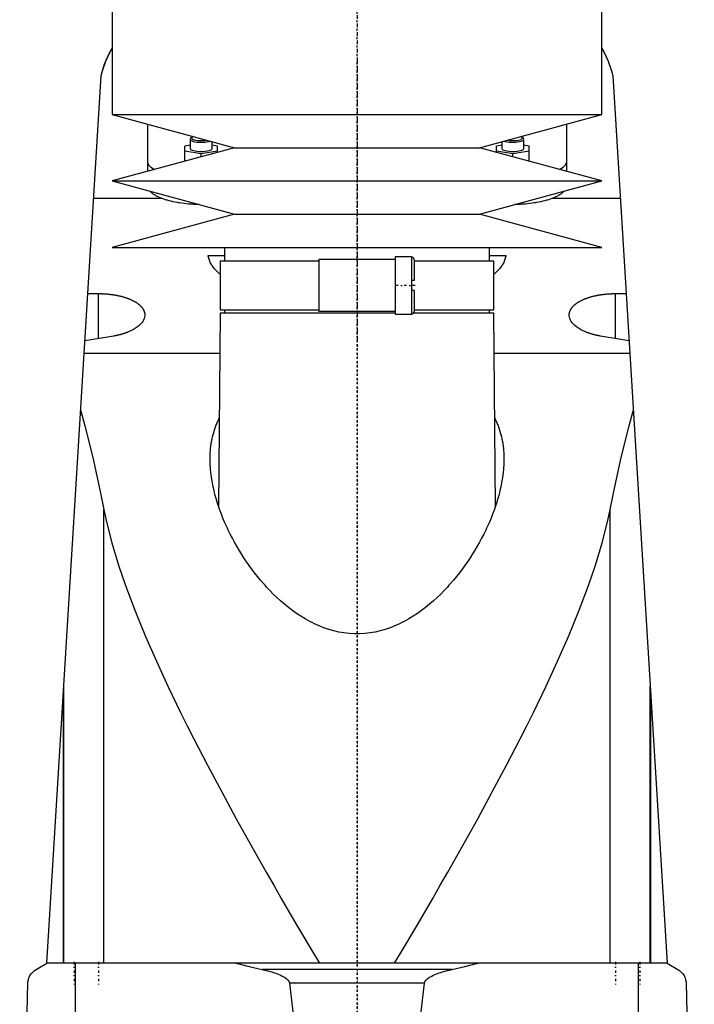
# Model space of a CAD drawing. Extents: x -90 to 90, y -1 to 818.
# Tile 4 of 5: x -62 to 62, y 446 to 627. Entities that reach past the tile are written whole.
import ezdxf

# ---------------------------------------------------------------- set-up
doc = ezdxf.new("R2010")
doc.units = 0
doc.linetypes.add('CENTER', pattern=[1.5, 0.45, -0.5, 0.05, -0.5])
doc.layers.add('AM_0', color=7, linetype='CONTINUOUS')
doc.layers.add('AM_7', color=7, linetype='CENTER')

msp = doc.modelspace()

# ---------------------------------------------------------------- linework, layer by layer
at = {"layer": 'AM_0', "color": 7, "linetype": 'CONTINUOUS'}
for p, q in [((-45, 676.5), (-45, 609.4)), ((45, 609.4), (45, 676.5)), ((-57, 453.55), (-47, 616.5)), ((47, 616.5), (57, 453.55)), ((-45, 609.4), (-22.5, 603.3)), ((-45, 609.4), (45, 609.4)), ((22.5, 603.3), (45, 609.4)), ((-38.5, 607.64), (-38.5, 598.96)), ((38.5, 607.64), (38.5, 598.96)), ((-30.58, 604.97), (-30.65, 604.83)), ((-30.65, 604.83), (-30.65, 603.14)), ((-30.34, 605.19), (-30.58, 604.97)), ((-26.65, 603.14), (-26.65, 604.43)), ((26.65, 604.43), (26.65, 603.14)), ((30.58, 604.97), (30.34, 605.19)), ((30.65, 603.14), (30.65, 604.83)), ((-22.5, 603.3), (-45, 597.2)), ((-30.65, 603.76), (-31.65, 603.61)), ((-31.65, 600.82), (-31.65, 603.61)), ((-31.65, 602.71), (-28.65, 602.27)), ((-28.65, 602.27), (-25.65, 602.71)), ((-28.65, 601.63), (-28.65, 602.27)), ((-25.65, 603.61), (-26.65, 603.76)), ((-25.65, 602.45), (-25.65, 603.61)), ((-22.5, 603.3), (22.5, 603.3)), ((45, 597.2), (22.5, 603.3)), ((26.65, 603.76), (25.65, 603.61)), ((25.65, 602.45), (25.65, 603.61)), ((25.65, 602.71), (28.65, 602.27)), ((28.65, 602.27), (31.65, 602.71)), ((28.65, 601.63), (28.65, 602.27)), ((31.65, 603.61), (30.65, 603.76)), ((31.65, 600.82), (31.65, 603.61)), ((-45, 597.2), (-22.5, 591.1)), ((-45, 597.2), (45, 597.2)), ((22.5, 591.1), (45, 597.2)), ((-35.93, 594), (-48.38, 594)), ((48.38, 594), (35.93, 594)), ((-22.5, 591.1), (-45, 585)), ((-22.5, 591.1), (22.5, 591.1)), ((45, 585), (22.5, 591.1)), ((-45, 585), (45, 585)), ((-24.35, 585), (-24.35, 582.5)), ((24.35, 582.5), (24.35, 585)), ((-27.36, 583.5), (-24.35, 583.5)), ((-25.15, 582.5), (-25.15, 573.5)), ((-25.15, 582.5), (-7.01, 582.5)), ((-7, 582.8), (-7, 573.2)), ((7, 582.8), (-7, 582.8)), ((10, 583.25), (7, 583.25)), ((7, 583.25), (7, 572.75)), ((10, 583.25), (10, 572.75)), ((10.5, 582.75), (10.5, 578.9)), ((10.5, 582.5), (25.15, 582.5)), ((24.35, 583.5), (27.36, 583.5)), ((25.15, 573.5), (25.15, 582.5)), ((10.5, 578.9), (10, 578.9)), ((10.5, 577.1), (10, 577.1)), ((10.5, 577.1), (10.5, 573.25)), ((-49.45, 576.51), (-47.5, 576.51)), ((-47.5, 568.25), (-47.5, 576.51)), ((47.5, 568.25), (47.5, 576.51)), ((47.5, 576.51), (49.45, 576.51)), ((-25.15, 573.5), (-7.01, 573.5)), ((-24.35, 573.5), (-24.35, 573)), ((10.5, 573.5), (25.15, 573.5)), ((24.35, 573), (24.35, 573.5)), ((-25.18, 573), (-25.43, 537.37)), ((-25.18, 573), (7, 573)), ((7, 573.2), (-7, 573.2)), ((7, 572.75), (10, 572.75)), ((10.43, 573), (25.18, 573)), ((25.43, 537.37), (25.18, 573)), ((-44.74, 568.71), (-49.99, 567.83)), ((49.99, 567.83), (44.74, 568.71)), ((-25.23, 565.5), (-50.13, 565.5)), ((50.13, 565.5), (25.23, 565.5)), ((-46.53, 453.55), (-46.53, 536.88)), ((46.53, 453.55), (46.53, 536.88)), ((-53.88, 453.55), (-53.88, 504.43)), ((53.88, 453.55), (53.88, 504.43)), ((-54, 502.44), (-54, 453.55)), ((54, 453.55), (54, 502.44)), ((-59, 452.35), (-57, 453.55)), ((57, 453.55), (-57, 453.55)), ((-51.74, 393), (-51.74, 453.55)), ((17.41, 452.35), (-17.41, 452.35)), ((51.74, 393), (51.74, 453.55)), ((57, 453.55), (59, 452.35)), ((-62, 393), (-60.5, 449.85)), ((12.4, 449.85), (-12.4, 449.85)), ((60.5, 449.85), (62, 393))]:
    msp.add_line(p, q, dxfattribs=at)
for points in [[(-30.65, 604.83), (-30.61, 604.73), (-30.5, 604.63), (-30.32, 604.55), (-30.08, 604.47), (-29.78, 604.4), (-29.44, 604.35), (-29.08, 604.32), (-28.69, 604.31), (-28.31, 604.32), (-27.93, 604.35), (-27.59, 604.39), (-27.28, 604.45), (-27.02, 604.53)], [(-30.04, 605.34), (-30.23, 605.27), (-30.35, 605.18), (-30.4, 605.09), (-30.38, 605), (-30.29, 604.91), (-30.13, 604.83), (-29.91, 604.76), (-29.65, 604.7), (-29.34, 604.65), (-29, 604.63), (-28.65, 604.62), (-28.3, 604.63), (-27.96, 604.65), (-27.66, 604.7)], [(27.02, 604.53), (27.29, 604.45), (27.6, 604.39), (27.96, 604.34), (28.35, 604.32), (28.75, 604.31), (29.14, 604.33), (29.51, 604.36), (29.85, 604.42), (30.15, 604.49), (30.38, 604.57), (30.54, 604.66), (30.63, 604.76), (30.64, 604.87), (30.58, 604.97)], [(27.66, 604.7), (27.97, 604.65), (28.31, 604.63), (28.66, 604.62), (29.02, 604.63), (29.36, 604.66), (29.67, 604.7), (29.93, 604.76), (30.15, 604.84), (30.3, 604.92), (30.38, 605.01), (30.4, 605.1), (30.34, 605.19)], [(30.34, 605.19), (30.22, 605.27), (30.04, 605.34)], [(-30.65, 603.14), (-30.61, 603.04), (-30.5, 602.94), (-30.31, 602.85), (-30.06, 602.77), (-29.76, 602.71), (-29.42, 602.66), (-29.04, 602.63), (-28.65, 602.62), (-28.26, 602.63), (-27.88, 602.66), (-27.54, 602.71), (-27.24, 602.77), (-26.99, 602.85), (-26.8, 602.94), (-26.69, 603.04), (-26.65, 603.14)], [(26.65, 603.14), (26.69, 603.04), (26.8, 602.94), (26.99, 602.85), (27.24, 602.77), (27.54, 602.71), (27.88, 602.66), (28.26, 602.63), (28.65, 602.62), (29.04, 602.63), (29.42, 602.66), (29.76, 602.71), (30.06, 602.77), (30.31, 602.85), (30.5, 602.94), (30.61, 603.04), (30.65, 603.14)], [(-38.5, 600.59), (-38.35, 600.15), (-37.92, 599.72), (-37.21, 599.32)], [(37.21, 599.32), (37.92, 599.72), (38.35, 600.15), (38.5, 600.59)]]:
    msp.add_lwpolyline(points, dxfattribs=at)
for points in [[(-47, 616.5, 0), (-46.78, 617.43, 0), (-46.19, 619.19, 0), (-45.43, 620.78, 0), (-45, 621.52, 0)], [(-47, 616.5, 0), (-46.97, 616.66, 0), (-46.9, 616.97, 0), (-46.82, 617.28, 0), (-46.78, 617.44, 0), (-46.74, 617.59, 0), (-46.65, 617.9, 0), (-46.55, 618.21, 0), (-46.45, 618.51, 0), (-46.34, 618.81, 0), (-46.23, 619.1, 0), (-46.17, 619.24, 0), (-46.11, 619.39, 0), (-45.99, 619.67, 0), (-45.86, 619.94, 0), (-45.74, 620.21, 0), (-45.6, 620.46, 0), (-45.47, 620.71, 0), (-45.4, 620.84, 0), (-45.34, 620.96, 0), (-45.2, 621.19, 0), (-45.07, 621.41, 0), (-45, 621.52, 0)], [(45, 621.52, 0), (45.43, 620.78, 0), (46.19, 619.19, 0), (46.78, 617.43, 0), (47, 616.5, 0)], [(-35.93, 594, 0), (-36.01, 594.03, 0), (-36.16, 594.09, 0), (-36.31, 594.16, 0), (-36.38, 594.19, 0), (-36.45, 594.23, 0), (-36.59, 594.29, 0), (-36.73, 594.36, 0), (-36.86, 594.43, 0), (-36.99, 594.51, 0), (-37.12, 594.58, 0), (-37.18, 594.61, 0), (-37.23, 594.65, 0), (-37.35, 594.73, 0), (-37.46, 594.8, 0), (-37.56, 594.88, 0), (-37.66, 594.96, 0), (-37.76, 595.04, 0), (-37.8, 595.08, 0), (-37.84, 595.12, 0), (-37.93, 595.2, 0), (-38, 595.28, 0), (-38.04, 595.32, 0)], [(38.04, 595.32, 0), (38, 595.28, 0), (37.93, 595.2, 0), (37.84, 595.12, 0), (37.8, 595.08, 0), (37.76, 595.04, 0), (37.66, 594.96, 0), (37.56, 594.88, 0), (37.46, 594.8, 0), (37.35, 594.73, 0), (37.23, 594.65, 0), (37.18, 594.61, 0), (37.12, 594.58, 0), (36.99, 594.51, 0), (36.86, 594.43, 0), (36.73, 594.36, 0), (36.59, 594.29, 0), (36.45, 594.23, 0), (36.38, 594.19, 0), (36.31, 594.16, 0), (36.16, 594.09, 0), (36.01, 594.03, 0), (35.93, 594, 0)], [(-29, 592.86, 0), (-29.22, 592.87, 0), (-29.65, 592.88, 0), (-30.08, 592.9, 0), (-30.3, 592.92, 0), (-30.51, 592.93, 0), (-30.94, 592.96, 0), (-31.37, 593, 0), (-31.79, 593.05, 0), (-32.21, 593.11, 0), (-32.62, 593.17, 0), (-32.82, 593.2, 0), (-33.02, 593.23, 0), (-33.42, 593.31, 0), (-33.8, 593.38, 0), (-34.16, 593.47, 0), (-34.52, 593.56, 0), (-34.86, 593.65, 0), (-35.03, 593.7, 0), (-35.19, 593.74, 0), (-35.5, 593.84, 0), (-35.79, 593.95, 0), (-35.93, 594, 0)], [(35.93, 594, 0), (35.79, 593.95, 0), (35.5, 593.84, 0), (35.19, 593.74, 0), (35.03, 593.7, 0), (34.86, 593.65, 0), (34.52, 593.56, 0), (34.16, 593.47, 0), (33.8, 593.38, 0), (33.42, 593.31, 0), (33.02, 593.23, 0), (32.82, 593.2, 0), (32.62, 593.17, 0), (32.21, 593.11, 0), (31.79, 593.05, 0), (31.37, 593, 0), (30.94, 592.96, 0), (30.51, 592.93, 0), (30.3, 592.92, 0), (30.08, 592.9, 0), (29.65, 592.88, 0), (29.22, 592.87, 0), (29, 592.86, 0)], [(-25.15, 580.05, 0), (-25.26, 580.15, 0), (-25.47, 580.33, 0), (-25.66, 580.52, 0), (-25.76, 580.61, 0), (-25.85, 580.7, 0), (-26.03, 580.89, 0), (-26.19, 581.08, 0), (-26.35, 581.28, 0), (-26.49, 581.47, 0), (-26.63, 581.66, 0), (-26.69, 581.76, 0), (-26.75, 581.85, 0), (-26.86, 582.05, 0), (-26.96, 582.24, 0), (-27.05, 582.44, 0), (-27.13, 582.63, 0), (-27.2, 582.83, 0), (-27.23, 582.92, 0), (-27.26, 583.02, 0), (-27.31, 583.21, 0), (-27.34, 583.4, 0), (-27.36, 583.5, 0)], [(27.36, 583.5, 0), (27.34, 583.4, 0), (27.31, 583.21, 0), (27.26, 583.02, 0), (27.23, 582.92, 0), (27.2, 582.83, 0), (27.13, 582.63, 0), (27.05, 582.44, 0), (26.96, 582.24, 0), (26.86, 582.05, 0), (26.75, 581.85, 0), (26.69, 581.76, 0), (26.63, 581.66, 0), (26.49, 581.47, 0), (26.35, 581.28, 0), (26.19, 581.08, 0), (26.03, 580.89, 0), (25.85, 580.7, 0), (25.76, 580.61, 0), (25.66, 580.52, 0), (25.47, 580.33, 0), (25.26, 580.15, 0), (25.15, 580.05, 0)], [(-47.5, 576.51, 0), (-47.44, 576.51, 0), (-47.31, 576.51, 0), (-47.19, 576.5, 0), (-47.12, 576.5, 0), (-47.06, 576.5, 0), (-46.93, 576.5, 0), (-46.81, 576.49, 0), (-46.68, 576.49, 0), (-46.55, 576.48, 0), (-46.42, 576.48, 0), (-46.36, 576.47, 0), (-46.3, 576.47, 0), (-46.17, 576.46, 0), (-46.04, 576.45, 0), (-45.91, 576.44, 0), (-45.79, 576.43, 0), (-45.66, 576.41, 0), (-45.6, 576.41, 0), (-45.53, 576.4, 0), (-45.41, 576.39, 0), (-45.28, 576.37, 0), (-45.22, 576.36, 0), (-45.15, 576.36, 0), (-45.03, 576.34, 0), (-44.9, 576.32, 0), (-44.84, 576.31, 0), (-44.78, 576.3, 0), (-44.66, 576.28, 0), (-44.53, 576.26, 0), (-44.41, 576.24, 0), (-44.29, 576.22, 0), (-44.17, 576.2, 0), (-44.11, 576.19, 0), (-44.05, 576.17, 0), (-43.93, 576.15, 0), (-43.82, 576.13, 0), (-43.7, 576.1, 0), (-43.59, 576.07, 0), (-43.47, 576.05, 0), (-43.41, 576.03, 0), (-43.36, 576.02, 0), (-43.25, 575.99, 0), (-43.14, 575.96, 0), (-43.03, 575.93, 0), (-42.92, 575.9, 0), (-42.81, 575.87, 0), (-42.76, 575.85, 0), (-42.71, 575.83, 0), (-42.6, 575.8, 0), (-42.5, 575.77, 0), (-42.4, 575.73, 0), (-42.3, 575.7, 0), (-42.2, 575.66, 0), (-42.16, 575.65, 0), (-42.11, 575.63, 0), (-42.01, 575.59, 0), (-41.92, 575.56, 0), (-41.83, 575.52, 0), (-41.74, 575.48, 0), (-41.65, 575.45, 0), (-41.61, 575.43, 0), (-41.57, 575.41, 0), (-41.48, 575.37, 0), (-41.4, 575.33, 0), (-41.36, 575.31, 0), (-41.32, 575.29, 0), (-41.24, 575.25, 0), (-41.15, 575.21, 0), (-41.11, 575.19, 0), (-41.07, 575.17, 0), (-41, 575.13, 0), (-40.92, 575.08, 0), (-40.84, 575.04, 0), (-40.77, 575, 0), (-40.69, 574.95, 0), (-40.66, 574.93, 0), (-40.62, 574.91, 0), (-40.55, 574.86, 0), (-40.48, 574.81, 0), (-40.41, 574.77, 0), (-40.35, 574.72, 0), (-40.28, 574.67, 0), (-40.25, 574.65, 0), (-40.22, 574.62, 0), (-40.15, 574.58, 0), (-40.09, 574.53, 0), (-40.03, 574.48, 0), (-39.98, 574.43, 0), (-39.92, 574.38, 0), (-39.89, 574.35, 0), (-39.87, 574.33, 0), (-39.81, 574.27, 0), (-39.76, 574.22, 0), (-39.71, 574.17, 0), (-39.66, 574.12, 0), (-39.62, 574.07, 0), (-39.59, 574.04, 0), (-39.57, 574.01, 0), (-39.53, 573.96, 0), (-39.49, 573.91, 0), (-39.45, 573.85, 0), (-39.41, 573.8, 0), (-39.37, 573.75, 0), (-39.36, 573.72, 0), (-39.34, 573.69, 0), (-39.31, 573.64, 0), (-39.27, 573.58, 0), (-39.26, 573.56, 0), (-39.25, 573.53, 0), (-39.22, 573.48, 0), (-39.19, 573.42, 0), (-39.18, 573.39, 0), (-39.17, 573.37, 0), (-39.14, 573.31, 0), (-39.12, 573.26, 0), (-39.1, 573.2, 0), (-39.09, 573.15, 0), (-39.07, 573.09, 0), (-39.06, 573.06, 0), (-39.06, 573.04, 0), (-39.04, 572.98, 0), (-39.03, 572.93, 0), (-39.02, 572.87, 0), (-39.02, 572.82, 0), (-39.01, 572.77, 0), (-39.01, 572.74, 0), (-39, 572.71, 0), (-39, 572.66, 0), (-39, 572.6, 0), (-39, 572.58, 0)], [(39, 572.58, 0), (39, 572.6, 0), (39, 572.66, 0), (39, 572.71, 0), (39.01, 572.74, 0), (39.01, 572.77, 0), (39.02, 572.82, 0), (39.02, 572.87, 0), (39.03, 572.93, 0), (39.04, 572.98, 0), (39.06, 573.04, 0), (39.06, 573.06, 0), (39.07, 573.09, 0), (39.09, 573.15, 0), (39.1, 573.2, 0), (39.12, 573.26, 0), (39.14, 573.31, 0), (39.17, 573.37, 0), (39.18, 573.39, 0), (39.19, 573.42, 0), (39.22, 573.48, 0), (39.25, 573.53, 0), (39.26, 573.56, 0), (39.27, 573.58, 0), (39.31, 573.64, 0), (39.34, 573.69, 0), (39.36, 573.72, 0), (39.37, 573.75, 0), (39.41, 573.8, 0), (39.45, 573.85, 0), (39.49, 573.91, 0), (39.53, 573.96, 0), (39.57, 574.01, 0), (39.59, 574.04, 0), (39.62, 574.07, 0), (39.66, 574.12, 0), (39.71, 574.17, 0), (39.76, 574.22, 0), (39.81, 574.27, 0), (39.87, 574.33, 0), (39.89, 574.35, 0), (39.92, 574.38, 0), (39.98, 574.43, 0), (40.03, 574.48, 0), (40.09, 574.53, 0), (40.15, 574.58, 0), (40.22, 574.62, 0), (40.25, 574.65, 0), (40.28, 574.67, 0), (40.35, 574.72, 0), (40.41, 574.77, 0), (40.48, 574.81, 0), (40.55, 574.86, 0), (40.62, 574.91, 0), (40.66, 574.93, 0), (40.69, 574.95, 0), (40.77, 575, 0), (40.84, 575.04, 0), (40.92, 575.08, 0), (41, 575.13, 0), (41.07, 575.17, 0), (41.11, 575.19, 0), (41.15, 575.21, 0), (41.24, 575.25, 0), (41.32, 575.29, 0), (41.36, 575.31, 0), (41.4, 575.33, 0), (41.48, 575.37, 0), (41.57, 575.41, 0), (41.61, 575.43, 0), (41.65, 575.45, 0), (41.74, 575.48, 0), (41.83, 575.52, 0), (41.92, 575.56, 0), (42.01, 575.59, 0), (42.11, 575.63, 0), (42.16, 575.65, 0), (42.2, 575.66, 0), (42.3, 575.7, 0), (42.4, 575.73, 0), (42.5, 575.77, 0), (42.6, 575.8, 0), (42.71, 575.83, 0), (42.76, 575.85, 0), (42.81, 575.87, 0), (42.92, 575.9, 0), (43.03, 575.93, 0), (43.14, 575.96, 0), (43.25, 575.99, 0), (43.36, 576.02, 0), (43.41, 576.03, 0), (43.47, 576.05, 0), (43.59, 576.07, 0), (43.7, 576.1, 0), (43.82, 576.13, 0), (43.93, 576.15, 0), (44.05, 576.17, 0), (44.11, 576.19, 0), (44.17, 576.2, 0), (44.29, 576.22, 0), (44.41, 576.24, 0), (44.53, 576.26, 0), (44.66, 576.28, 0), (44.78, 576.3, 0), (44.84, 576.31, 0), (44.9, 576.32, 0), (45.03, 576.34, 0), (45.15, 576.36, 0), (45.22, 576.36, 0), (45.28, 576.37, 0), (45.41, 576.39, 0), (45.53, 576.4, 0), (45.6, 576.41, 0), (45.66, 576.41, 0), (45.79, 576.43, 0), (45.91, 576.44, 0), (46.04, 576.45, 0), (46.17, 576.46, 0), (46.3, 576.47, 0), (46.36, 576.47, 0), (46.42, 576.48, 0), (46.55, 576.48, 0), (46.68, 576.49, 0), (46.81, 576.49, 0), (46.93, 576.5, 0), (47.06, 576.5, 0), (47.12, 576.5, 0), (47.19, 576.5, 0), (47.31, 576.51, 0), (47.44, 576.51, 0), (47.5, 576.51, 0)], [(-39, 572.58, 0), (-39, 572.45, 0), (-39.04, 572.19, 0), (-39.11, 571.92, 0), (-39.16, 571.79, 0), (-39.23, 571.66, 0), (-39.38, 571.39, 0), (-39.57, 571.13, 0), (-39.8, 570.87, 0), (-40.06, 570.62, 0), (-40.36, 570.38, 0), (-40.52, 570.26, 0), (-40.69, 570.15, 0), (-41.06, 569.93, 0), (-41.45, 569.72, 0), (-41.86, 569.53, 0), (-42.12, 569.42, 0), (-42.2, 569.39, 0), (-42.28, 569.36, 0), (-42.32, 569.35, 0), (-42.36, 569.34, 0), (-42.43, 569.31, 0), (-42.52, 569.28, 0), (-42.6, 569.25, 0), (-42.68, 569.22, 0), (-42.76, 569.19, 0), (-42.8, 569.18, 0), (-42.85, 569.17, 0), (-42.93, 569.14, 0), (-43.02, 569.11, 0), (-43.06, 569.1, 0), (-43.11, 569.09, 0), (-43.19, 569.06, 0), (-43.28, 569.04, 0), (-43.33, 569.02, 0), (-43.37, 569.01, 0), (-43.46, 568.99, 0), (-43.55, 568.96, 0), (-43.64, 568.94, 0), (-43.74, 568.92, 0), (-43.83, 568.9, 0), (-43.88, 568.89, 0), (-43.92, 568.87, 0), (-44.02, 568.85, 0), (-44.11, 568.83, 0), (-44.21, 568.81, 0), (-44.3, 568.79, 0), (-44.4, 568.77, 0), (-44.45, 568.77, 0), (-44.5, 568.76, 0), (-44.6, 568.74, 0), (-44.69, 568.72, 0), (-44.74, 568.71, 0)], [(44.74, 568.71, 0), (44.69, 568.72, 0), (44.6, 568.74, 0), (44.5, 568.76, 0), (44.45, 568.77, 0), (44.4, 568.77, 0), (44.31, 568.79, 0), (44.21, 568.81, 0), (44.11, 568.83, 0), (44.02, 568.85, 0), (43.92, 568.87, 0), (43.88, 568.88, 0), (43.83, 568.9, 0), (43.74, 568.92, 0), (43.65, 568.94, 0), (43.55, 568.96, 0), (43.46, 568.99, 0), (43.37, 569.01, 0), (43.33, 569.02, 0), (43.28, 569.04, 0), (43.2, 569.06, 0), (43.11, 569.09, 0), (43.06, 569.1, 0), (43.02, 569.11, 0), (42.94, 569.14, 0), (42.85, 569.17, 0), (42.81, 569.18, 0), (42.77, 569.19, 0), (42.68, 569.22, 0), (42.6, 569.25, 0), (42.52, 569.28, 0), (42.44, 569.31, 0), (42.36, 569.33, 0), (42.32, 569.35, 0), (42.28, 569.36, 0), (42.2, 569.39, 0), (42.12, 569.42, 0), (41.86, 569.53, 0), (41.45, 569.72, 0), (41.06, 569.93, 0), (40.7, 570.15, 0), (40.53, 570.26, 0), (40.36, 570.38, 0), (40.06, 570.62, 0), (39.8, 570.87, 0), (39.57, 571.13, 0), (39.38, 571.39, 0), (39.23, 571.66, 0), (39.16, 571.79, 0), (39.11, 571.92, 0), (39.04, 572.19, 0), (39, 572.45, 0), (39, 572.58, 0)], [(-50.78, 554.95, 0), (-50.02, 552.23, 0), (-48.56, 546.42, 0), (-47.19, 540.17, 0), (-46.53, 536.88, 0)], [(-27, 546.1, 0), (-27, 546.31, 0), (-26.99, 546.74, 0), (-26.97, 547.17, 0), (-26.96, 547.39, 0), (-26.94, 547.6, 0), (-26.91, 548.03, 0), (-26.86, 548.46, 0), (-26.8, 548.89, 0), (-26.73, 549.32, 0), (-26.65, 549.75, 0), (-26.61, 549.96, 0), (-26.56, 550.17, 0), (-26.46, 550.6, 0), (-26.34, 551.02, 0), (-26.22, 551.43, 0), (-26.08, 551.85, 0), (-25.93, 552.26, 0), (-25.85, 552.46, 0), (-25.77, 552.66, 0), (-25.6, 553.07, 0), (-25.41, 553.46, 0), (-25.31, 553.66, 0)], [(25.31, 553.66, 0), (25.41, 553.47, 0), (25.6, 553.07, 0), (25.77, 552.67, 0), (25.85, 552.46, 0), (25.93, 552.26, 0), (26.08, 551.85, 0), (26.22, 551.44, 0), (26.34, 551.02, 0), (26.46, 550.6, 0), (26.56, 550.18, 0), (26.61, 549.96, 0), (26.65, 549.75, 0), (26.73, 549.32, 0), (26.8, 548.9, 0), (26.86, 548.47, 0), (26.91, 548.04, 0), (26.94, 547.61, 0), (26.96, 547.39, 0), (26.97, 547.17, 0), (26.99, 546.74, 0), (27, 546.31, 0), (27, 546.1, 0)], [(46.53, 536.88, 0), (47.19, 540.17, 0), (48.56, 546.42, 0), (50.02, 552.23, 0), (50.78, 554.95, 0)], [(27, 546.1, 0), (27, 545.78, 0), (26.98, 545.13, 0), (26.94, 544.47, 0), (26.91, 544.14, 0), (26.88, 543.8, 0), (26.8, 543.12, 0), (26.7, 542.44, 0), (26.58, 541.74, 0), (26.44, 541.04, 0), (26.28, 540.33, 0), (26.2, 539.97, 0), (26.11, 539.62, 0), (25.91, 538.9, 0), (25.69, 538.17, 0), (25.46, 537.45, 0), (25.2, 536.72, 0), (24.93, 535.98, 0), (24.78, 535.61, 0), (24.64, 535.25, 0), (24.33, 534.51, 0), (24, 533.78, 0), (23.83, 533.41, 0), (23.65, 533.04, 0), (23.29, 532.31, 0), (22.91, 531.57, 0), (22.72, 531.21, 0), (22.52, 530.84, 0), (22.11, 530.12, 0), (21.68, 529.4, 0), (21.24, 528.68, 0), (20.78, 527.97, 0), (20.31, 527.27, 0), (20.07, 526.92, 0), (19.82, 526.57, 0), (19.32, 525.89, 0), (18.81, 525.21, 0), (18.28, 524.55, 0), (17.74, 523.89, 0), (17.19, 523.25, 0), (16.9, 522.93, 0), (16.61, 522.61, 0), (16.01, 521.97, 0), (15.38, 521.33, 0), (14.72, 520.7, 0), (14.04, 520.08, 0), (13.34, 519.47, 0), (12.98, 519.18, 0), (12.62, 518.88, 0), (11.87, 518.31, 0), (11.1, 517.76, 0), (10.31, 517.24, 0), (9.5, 516.75, 0), (8.67, 516.29, 0), (8.25, 516.07, 0), (7.82, 515.86, 0), (6.95, 515.47, 0), (6.07, 515.12, 0), (5.17, 514.81, 0), (4.26, 514.55, 0), (3.33, 514.33, 0), (2.86, 514.25, 0), (2.39, 514.17, 0), (1.44, 514.06, 0), (0.48, 514.01, 0), (0, 514, 0), (-0.48, 514.01, 0), (-1.44, 514.06, 0), (-2.39, 514.17, 0), (-2.86, 514.25, 0), (-3.33, 514.33, 0), (-4.26, 514.55, 0), (-5.17, 514.81, 0), (-6.07, 515.12, 0), (-6.95, 515.47, 0), (-7.82, 515.86, 0), (-8.25, 516.07, 0), (-8.67, 516.29, 0), (-9.5, 516.75, 0), (-10.31, 517.24, 0), (-11.1, 517.76, 0), (-11.87, 518.31, 0), (-12.62, 518.88, 0), (-12.98, 519.18, 0), (-13.34, 519.47, 0), (-14.04, 520.08, 0), (-14.72, 520.7, 0), (-15.38, 521.33, 0), (-16.01, 521.97, 0), (-16.61, 522.61, 0), (-16.9, 522.93, 0), (-17.19, 523.25, 0), (-17.74, 523.89, 0), (-18.28, 524.55, 0), (-18.81, 525.21, 0), (-19.32, 525.89, 0), (-19.82, 526.57, 0), (-20.07, 526.92, 0), (-20.31, 527.27, 0), (-20.78, 527.97, 0), (-21.24, 528.68, 0), (-21.68, 529.4, 0), (-22.11, 530.12, 0), (-22.52, 530.84, 0), (-22.72, 531.21, 0), (-22.91, 531.57, 0), (-23.29, 532.31, 0), (-23.65, 533.04, 0), (-23.83, 533.41, 0), (-24, 533.78, 0), (-24.33, 534.51, 0), (-24.64, 535.25, 0), (-24.78, 535.61, 0), (-24.93, 535.98, 0), (-25.2, 536.72, 0), (-25.46, 537.45, 0), (-25.69, 538.17, 0), (-25.91, 538.9, 0), (-26.11, 539.62, 0), (-26.2, 539.97, 0), (-26.28, 540.33, 0), (-26.44, 541.04, 0), (-26.58, 541.74, 0), (-26.7, 542.44, 0), (-26.8, 543.12, 0), (-26.88, 543.8, 0), (-26.91, 544.14, 0), (-26.94, 544.47, 0), (-26.98, 545.13, 0), (-27, 545.78, 0), (-27, 546.1, 0)], [(-46.53, 536.88, 0), (-46.11, 534.84, 0), (-45.07, 530.74, 0), (-43.83, 526.61, 0), (-43.13, 524.51, 0), (-42.38, 522.38, 0), (-40.73, 518.03, 0), (-38.89, 513.55, 0), (-36.88, 508.97, 0), (-34.72, 504.3, 0), (-32.42, 499.54, 0), (-31.22, 497.14, 0), (-30, 494.73, 0), (-27.48, 489.87, 0), (-24.87, 484.97, 0), (-22.2, 480.06, 0), (-19.47, 475.15, 0), (-16.7, 470.25, 0), (-15.31, 467.82, 0), (-13.91, 465.39, 0), (-11.1, 460.59, 0), (-8.29, 455.87, 0), (-6.87, 453.55, 0)], [(6.87, 453.55, 0), (8.29, 455.87, 0), (11.1, 460.59, 0), (13.91, 465.39, 0), (15.31, 467.82, 0), (16.7, 470.25, 0), (19.47, 475.15, 0), (22.2, 480.06, 0), (24.87, 484.97, 0), (27.48, 489.87, 0), (30, 494.73, 0), (31.22, 497.14, 0), (32.42, 499.54, 0), (34.72, 504.3, 0), (36.88, 508.97, 0), (38.89, 513.55, 0), (40.73, 518.03, 0), (42.38, 522.38, 0), (43.13, 524.51, 0), (43.83, 526.61, 0), (45.07, 530.74, 0), (46.11, 534.84, 0), (46.53, 536.88, 0)], [(-60.5, 449.85, 0), (-60.5, 449.85, 0), (-60.5, 449.86, 0), (-60.5, 449.87, 0), (-60.5, 449.87, 0), (-60.5, 449.87, 0), (-60.5, 449.88, 0), (-60.5, 449.88, 0), (-60.5, 449.89, 0), (-60.5, 449.89, 0), (-60.5, 449.9, 0), (-60.5, 449.9, 0), (-60.5, 449.9, 0), (-60.5, 449.91, 0), (-60.5, 449.91, 0), (-60.5, 449.93, 0), (-60.5, 449.94, 0), (-60.49, 449.95, 0), (-60.49, 449.98, 0), (-60.49, 450, 0), (-60.49, 450.02, 0), (-60.49, 450.04, 0), (-60.49, 450.06, 0), (-60.49, 450.07, 0), (-60.48, 450.07, 0), (-60.48, 450.09, 0), (-60.48, 450.11, 0), (-60.47, 450.15, 0), (-60.47, 450.19, 0), (-60.46, 450.23, 0), (-60.45, 450.29, 0), (-60.44, 450.35, 0), (-60.4, 450.52, 0), (-60.33, 450.76, 0), (-60.29, 450.86, 0), (-60.25, 450.95, 0), (-60.18, 451.1, 0), (-60.11, 451.24, 0), (-59.83, 451.64, 0), (-59.29, 452.16, 0), (-59, 452.35, 0)], [(-22.25, 453.55, 0), (-21.46, 453.33, 0), (-19.85, 452.91, 0), (-18.23, 452.53, 0), (-17.41, 452.35, 0)], [(-17.41, 452.35, 0), (-17.25, 452.32, 0), (-16.93, 452.25, 0), (-16.61, 452.17, 0), (-16.46, 452.13, 0), (-16.3, 452.09, 0), (-15.99, 452.01, 0), (-15.68, 451.91, 0), (-15.38, 451.82, 0), (-15.08, 451.72, 0), (-14.78, 451.61, 0), (-14.64, 451.56, 0), (-14.49, 451.5, 0), (-14.21, 451.38, 0), (-13.92, 451.25, 0), (-13.62, 451.09, 0), (-13.33, 450.93, 0), (-13.17, 450.82, 0), (-13.13, 450.79, 0), (-13.08, 450.76, 0), (-13.06, 450.74, 0), (-13.04, 450.72, 0), (-12.99, 450.69, 0), (-12.95, 450.66, 0), (-12.93, 450.64, 0), (-12.91, 450.62, 0), (-12.87, 450.59, 0), (-12.83, 450.55, 0), (-12.81, 450.54, 0), (-12.79, 450.52, 0), (-12.75, 450.48, 0), (-12.72, 450.44, 0), (-12.68, 450.4, 0), (-12.65, 450.36, 0), (-12.61, 450.32, 0), (-12.6, 450.3, 0), (-12.58, 450.28, 0), (-12.55, 450.23, 0), (-12.52, 450.18, 0), (-12.49, 450.13, 0), (-12.47, 450.08, 0), (-12.45, 450.03, 0), (-12.44, 450.01, 0), (-12.43, 449.98, 0), (-12.41, 449.93, 0), (-12.41, 449.9, 0), (-12.41, 449.89, 0), (-12.4, 449.88, 0), (-12.4, 449.88, 0), (-12.4, 449.87, 0), (-12.4, 449.86, 0), (-12.4, 449.85, 0), (-12.4, 449.85, 0)], [(12.4, 449.85, 0), (12.4, 449.85, 0), (12.4, 449.86, 0), (12.4, 449.87, 0), (12.4, 449.88, 0), (12.4, 449.88, 0), (12.41, 449.89, 0), (12.41, 449.9, 0), (12.41, 449.93, 0), (12.43, 449.98, 0), (12.44, 450.01, 0), (12.45, 450.03, 0), (12.47, 450.08, 0), (12.49, 450.13, 0), (12.52, 450.18, 0), (12.55, 450.23, 0), (12.58, 450.28, 0), (12.6, 450.3, 0), (12.61, 450.32, 0), (12.65, 450.36, 0), (12.68, 450.4, 0), (12.72, 450.44, 0), (12.75, 450.48, 0), (12.79, 450.52, 0), (12.81, 450.54, 0), (12.83, 450.55, 0), (12.87, 450.59, 0), (12.91, 450.62, 0), (12.93, 450.64, 0), (12.95, 450.66, 0), (12.99, 450.69, 0), (13.04, 450.72, 0), (13.06, 450.74, 0), (13.08, 450.76, 0), (13.13, 450.79, 0), (13.17, 450.82, 0), (13.33, 450.93, 0), (13.62, 451.09, 0), (13.92, 451.25, 0), (14.21, 451.38, 0), (14.49, 451.5, 0), (14.64, 451.56, 0), (14.78, 451.61, 0), (15.08, 451.72, 0), (15.38, 451.82, 0), (15.68, 451.91, 0), (15.99, 452.01, 0), (16.3, 452.09, 0), (16.46, 452.13, 0), (16.61, 452.17, 0), (16.93, 452.25, 0), (17.25, 452.32, 0), (17.41, 452.35, 0)], [(17.41, 452.35, 0), (18.23, 452.53, 0), (19.85, 452.91, 0), (21.46, 453.33, 0), (22.25, 453.55, 0)], [(59, 452.35, 0), (59.29, 452.16, 0), (59.83, 451.64, 0), (60.11, 451.24, 0), (60.18, 451.1, 0), (60.25, 450.95, 0), (60.29, 450.86, 0), (60.33, 450.76, 0), (60.4, 450.52, 0), (60.44, 450.35, 0), (60.45, 450.29, 0), (60.46, 450.23, 0), (60.47, 450.19, 0), (60.47, 450.15, 0), (60.48, 450.11, 0), (60.48, 450.09, 0), (60.48, 450.07, 0), (60.49, 450.07, 0), (60.49, 450.06, 0), (60.49, 450.04, 0), (60.49, 450.02, 0), (60.49, 450, 0), (60.49, 449.98, 0), (60.49, 449.95, 0), (60.5, 449.94, 0), (60.5, 449.93, 0), (60.5, 449.91, 0), (60.5, 449.91, 0), (60.5, 449.9, 0), (60.5, 449.9, 0), (60.5, 449.9, 0), (60.5, 449.89, 0), (60.5, 449.89, 0), (60.5, 449.88, 0), (60.5, 449.88, 0), (60.5, 449.87, 0), (60.5, 449.87, 0), (60.5, 449.87, 0), (60.5, 449.86, 0), (60.5, 449.85, 0), (60.5, 449.85, 0)], [(-12.4, 449.85, 0), (-10.36, 432.54, 0)], [(10.36, 432.54, 0), (12.4, 449.85, 0)]]:
    msp.add_polyline3d(points, dxfattribs=at)
for centre, start, end in [((10, 582.75), 0, 90), ((10, 573.25), 270, 0)]:
    msp.add_arc(centre, 0.5, start, end, dxfattribs=at)
at = {"layer": 'AM_7', "color": 4, "linetype": 'CENTER'}
for p, q in [((0, 818.3), (0, 239.7)), ((0, 681.67), (0, 567.83)), ((0, 619.2), (0, 339.31)), ((10.67, 578), (6.82, 578)), ((-52, 453.75), (-52, 449.35)), ((-47.5, 453.75), (-47.5, 449.35)), ((47.5, 453.75), (47.5, 449.35)), ((52, 453.75), (52, 449.35))]:
    msp.add_line(p, q, dxfattribs=at)

doc.saveas('drawing.dxf')
